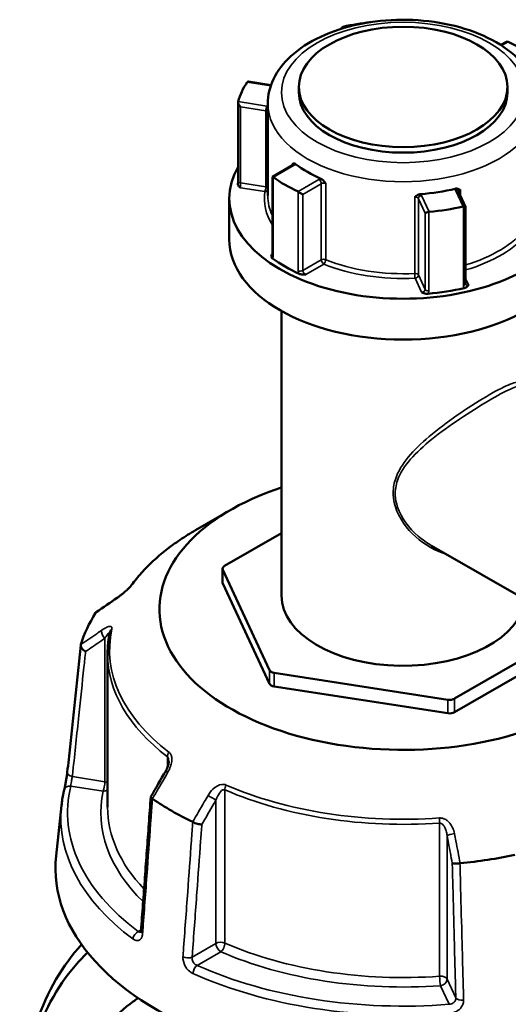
# Model space of a CAD drawing. Header units: millimetres. Extents: x 0 to 926, y 0 to 950.
# Tile 15 of 16: x 671 to 742, y 806 to 950. Entities that reach past the tile are written whole.
import ezdxf

# ---------------------------------------------------------------- set-up
doc = ezdxf.new("R2010")
doc.units = ezdxf.units.MM
doc.layers.add('Visible (ANSI)', color=7, linetype='Continuous', lineweight=50)
doc.layers.add('Visible Narrow (ANSI)', color=7, linetype='Continuous', lineweight=35)

msp = doc.modelspace()

# ---------------------------------------------------------------- linework, layer by layer
at = {"layer": 'Visible (ANSI)'}
for p, q in [((741.804, 947.095), (741.05, 946.66)), ((707.359, 940.765), (704.04, 941.279)), ((711.441, 940.507), (711.441, 939.691)), ((742.041, 940.507), (742.041, 939.691)), ((702.528, 926.683), (702.528, 938.263)), ((706.891, 938.058), (706.891, 924.545)), ((710.513, 929.029), (707.557, 927.323)), ((707.557, 927.323), (707.668, 927.259)), ((707.557, 927.323), (707.557, 915.848)), ((711.363, 925.125), (712.031, 924.739)), ((735.888, 922.92), (734.853, 925.15)), ((701.241, 924.137), (701.241, 918.135)), ((735.89, 911.619), (735.89, 922.911)), ((708.891, 907.621), (708.891, 865.835)), ((701.462, 878.429), (696.295, 875.445)), ((708.891, 875.003), (700.547, 870.186)), ((749.368, 862.516), (730.916, 873.169)), ((700.254, 867.777), (700.254, 869.777)), ((700.289, 869.628), (707.118, 854.913)), ((700.289, 867.627), (707.118, 852.913)), ((734.277, 850.712), (749.401, 859.444)), ((683.391, 857.29), (683.391, 834.808)), ((734.277, 848.711), (749.615, 857.567)), ((707.825, 854.505), (733.311, 850.562)), ((707.825, 852.505), (733.311, 848.562)), ((676.632, 835.039), (675.838, 827.648))]:
    msp.add_line(p, q, dxfattribs=at)
for centre, major_axis, ratio, start_param, end_param in [((726.741, 936.139), (24.5, 0), 0.5773503, 1.7656367, 1.9372766), ((718.092, 948.656), (0.151, -0.683), 0.6979017, 3.2039226, 3.9955719), ((741.804, 946.518), (-0.354, -0.612), 0.5773503, 3.2484626, 3.9269908), ((726.741, 936.139), (24.5, 0), 0.5773503, 0.6807173, 0.890079), ((726.741, 936.139), (-24.5, 0), 0.5773503, 5.916705, 6.1260668), ((704.353, 940.724), (-0.451, 0.526), 0.4107544, 5.8363285, 6.3613728), ((726.741, 939.691), (15.3, 0), 0.5773503, 3.1415927, 6.2831853), ((703.028, 937.869), (0.451, -0.526), 0.4107544, 3.4335201, 4.8974464), ((726.741, 924.137), (25.5, 0), 0.5773503, 2.8224709, 6.6023071), ((726.741, 936.139), (-19.85, 0), 0.5773503, 0.6526473, 0.918149), ((726.741, 936.139), (-24.5, 0), 0.5773503, 0.6807173, 0.890079), ((726.741, 936.139), (-19.85, 0), 0.5773503, 1.6998448, 1.9653466), ((730.444, 922.04), (-0.5, -0.11), 0.2019062, 4.5129196, 5.9768459), ((726.741, 936.139), (-24.5, 0), 0.5773503, 1.7279148, 1.9372766), ((735.39, 922.805), (0.5, 0.11), 0.2019062, 6.2386453, 7.4407723), ((726.741, 918.135), (25.5, 0), 0.5773503, 3.1415927, 6.2831853), ((726.741, 924.137), (-24.5, 0), 0.5773503, 0.6729122, 0.8978842), ((726.741, 924.137), (-24.5, 0), 0.5773503, 1.7201097, 1.9450817), ((726.741, 863.834), (-35.749, 0), 0.5773503, 5.2351943, 8.6466792), ((701.254, 869.777), (-1, 0), 0.5773503, 5.4977871, 6.5449847), ((701.254, 867.777), (-1, 0), 0.5773503, 0, 0.2617994), ((726.741, 865.835), (17.85, 0), 0.5773503, 3.1415927, 6.2301951), ((11631.43, -9760.233), (-14681.182, 6105.926), 0.7811665, 5.8147921, 5.8150737), ((726.741, 853.832), (-47.999, 0), 0.5773503, 5.9345816, 6.1081903), ((708.084, 855.063), (-1, 0), 0.5773503, 0.2617994, 1.3089969), ((708.084, 853.062), (-1, 0), 0.5773503, 0.2617994, 1.3089969), ((733.57, 851.12), (-1, 0), 0.5773503, 1.3089969, 2.3561945), ((733.57, 849.12), (-1, 0), 0.5773503, 1.3089969, 2.3561945), ((8675.968, -3809.469), (-8000.893, -13857.955), 0.5773851, 4.7102263, 4.7104977), ((726.741, 853.832), (-47.999, 0), 0.5773503, 0.6985938, 0.8722025), ((726.741, 825.826), (51, 0), 0.5773503, 3.0796893, 6.3450887), ((726.741, 853.832), (-47.999, 0), 0.5773503, 1.7457914, 1.9194001)]:
    msp.add_ellipse(centre, major_axis=major_axis, ratio=ratio, start_param=start_param, end_param=end_param, dxfattribs=at)
msp.add_ellipse((726.741, 940.507), major_axis=(-15.3, 0), ratio=0.5773503, dxfattribs=at)
for points, knots in [([(706.891, 938.058), (706.891, 939.293), (707.185, 940.522), (708.318, 942.894), (709.193, 944.021), (711.495, 946.135), (712.979, 947.092), (716.371, 948.679), (718.29, 949.299), (722.328, 950.134), (724.445, 950.352), (728.678, 950.374), (730.792, 950.181), (734.83, 949.398), (736.753, 948.806), (740.229, 947.253), (741.78, 946.289), (744.296, 944.046), (745.278, 942.769), (746.346, 940.309), (746.591, 939.185), (746.591, 938.058)], [2.3561945, 2.3561945, 2.3561945, 2.3561945, 2.6252159, 2.6252159, 2.9175575, 2.9175575, 3.2457679, 3.2457679, 3.5830219, 3.5830219, 3.9178045, 3.9178045, 4.2511661, 4.2511661, 4.585798, 4.585798, 4.922996, 4.922996, 5.2521739, 5.2521739, 5.4977871, 5.4977871, 5.4977871, 5.4977871]), ([(710.466, 929.17), (710.466, 929.17), (710.467, 929.17), (710.527, 929.208), (710.585, 929.242), (710.696, 929.271), (710.753, 929.276), (710.867, 929.244), (710.918, 929.219), (710.97, 929.179)], [-0.000316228, -0.000316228, -0.000316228, -0.000316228, 0, 0, 0.04476771, 0.04476771, 0.07633958, 0.07633958, 0.099395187, 0.099395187, 0.099395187, 0.099395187]), ([(710.513, 929.029), (710.53, 929.039), (710.544, 929.049), (710.563, 929.064), (710.569, 929.07), (710.573, 929.074), (710.573, 929.075), (710.573, 929.075)], [0, 0, 0, 0, 0.15707963, 0.15707963, 0.31415927, 0.31415927, 0.38048852, 0.38048852, 0.38048852, 0.38048852]), ([(702.528, 926.683), (702.528, 926.656), (702.528, 926.627), (702.527, 926.568), (702.526, 926.537), (702.523, 926.473), (702.522, 926.441), (702.518, 926.374), (702.516, 926.339), (702.512, 926.27), (702.509, 926.235), (702.506, 926.2)], [0.631886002, 0.631886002, 0.631886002, 0.631886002, 0.643119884, 0.643119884, 0.654353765, 0.654353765, 0.665587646, 0.665587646, 0.676821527, 0.676821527, 0.688055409, 0.688055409, 0.688055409, 0.688055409]), ([(714.686, 927.034), (714.754, 927.004), (714.822, 926.961), (714.975, 926.838), (715.053, 926.756), (715.207, 926.573), (715.289, 926.458), (715.375, 926.336), (715.376, 926.335), (715.377, 926.334)], [0.236796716, 0.236796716, 0.236796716, 0.236796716, 0.258427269, 0.258427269, 0.288047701, 0.288047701, 0.330048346, 0.330048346, 0.330345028, 0.330345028, 0.330345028, 0.330345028]), ([(702.894, 925.698), (702.893, 925.699), (702.892, 925.699), (702.807, 925.762), (702.723, 925.826), (702.601, 925.949), (702.55, 926.013), (702.508, 926.126), (702.504, 926.164), (702.506, 926.2)], [-0.000503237, -0.000503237, -0.000503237, -0.000503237, 0, 0, 0.04089858, 0.04089858, 0.072220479, 0.072220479, 0.090218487, 0.090218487, 0.090218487, 0.090218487]), ([(734.371, 925.559), (734.45, 925.578), (734.528, 925.583), (734.704, 925.571), (734.792, 925.544), (734.966, 925.471), (735.056, 925.413), (735.152, 925.351), (735.153, 925.351), (735.153, 925.35)], [0.236796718, 0.236796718, 0.236796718, 0.236796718, 0.258427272, 0.258427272, 0.288047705, 0.288047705, 0.33004835, 0.33004835, 0.330345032, 0.330345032, 0.330345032, 0.330345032]), ([(728.445, 924.313), (728.446, 924.313), (728.446, 924.314), (728.552, 924.407), (728.651, 924.494), (728.841, 924.623), (728.936, 924.678), (729.126, 924.748), (729.21, 924.768), (729.295, 924.774)], [-0.000316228, -0.000316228, -0.000316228, -0.000316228, 0, 0, 0.044767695, 0.044767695, 0.076339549, 0.076339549, 0.099395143, 0.099395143, 0.099395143, 0.099395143]), ([(707.581, 915.32), (707.531, 915.357), (707.487, 915.402), (707.416, 915.528), (707.405, 915.599), (707.404, 915.74), (707.421, 915.819), (707.44, 915.898), (707.44, 915.899), (707.441, 915.9)], [0, 0, 0, 0, 0.02421576, 0.02421576, 0.054334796, 0.054334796, 0.093662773, 0.093662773, 0.094146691, 0.094146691, 0.094146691, 0.094146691]), ([(707.547, 915.761), (707.547, 915.761), (707.547, 915.762), (707.549, 915.768), (707.552, 915.778), (707.555, 915.806), (707.557, 915.825), (707.557, 915.848)], [0.197489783, 0.197489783, 0.197489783, 0.197489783, 0.203982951, 0.203982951, 0.219708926, 0.219708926, 0.235434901, 0.235434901, 0.235434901, 0.235434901]), ([(712.475, 912.994), (712.474, 912.993), (712.472, 912.993), (712.335, 912.982), (712.197, 912.972), (711.953, 912.973), (711.831, 912.979), (711.613, 913.02), (711.534, 913.046), (711.471, 913.075)], [-0.000503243, -0.000503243, -0.000503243, -0.000503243, 0, 0, 0.040898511, 0.040898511, 0.072220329, 0.072220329, 0.097403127, 0.097403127, 0.097403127, 0.097403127]), ([(736.322, 911.432), (736.322, 911.431), (736.321, 911.431), (736.269, 911.357), (736.215, 911.283), (736.092, 911.161), (736.022, 911.103), (735.851, 911.014), (735.773, 910.988), (735.698, 910.971)], [-0.000503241, -0.000503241, -0.000503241, -0.000503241, 0, 0, 0.04089853, 0.04089853, 0.07222037, 0.07222037, 0.097403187, 0.097403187, 0.097403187, 0.097403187]), ([(735.89, 911.619), (735.89, 911.614), (735.89, 911.609), (735.891, 911.599), (735.891, 911.594), (735.893, 911.586), (735.893, 911.583), (735.895, 911.576), (735.896, 911.573), (735.898, 911.567), (735.899, 911.564), (735.9, 911.562)], [0.63188605, 0.63188605, 0.63188605, 0.63188605, 0.63890493, 0.63890493, 0.64592381, 0.64592381, 0.652942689, 0.652942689, 0.659961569, 0.659961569, 0.666980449, 0.666980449, 0.666980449, 0.666980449]), ([(730.385, 910.149), (730.306, 910.142), (730.215, 910.143), (729.991, 910.17), (729.879, 910.2), (729.667, 910.27), (729.557, 910.318), (729.448, 910.367), (729.446, 910.368), (729.445, 910.368)], [0, 0, 0, 0, 0.02421576, 0.02421576, 0.054334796, 0.054334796, 0.093662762, 0.093662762, 0.094146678, 0.094146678, 0.094146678, 0.094146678]), ([(696.295, 875.445), (695.506, 874.99), (694.746, 874.516), (693.289, 873.534), (692.593, 873.026), (691.267, 871.979), (690.637, 871.439), (689.45, 870.331), (688.892, 869.762), (687.85, 868.599), (687.367, 868.004), (686.923, 867.397)], [3.14159265, 3.14159265, 3.14159265, 3.14159265, 3.21871647, 3.21871647, 3.29584029, 3.29584029, 3.37296411, 3.37296411, 3.45008793, 3.45008793, 3.52721175, 3.52721175, 3.52721175, 3.52721175]), ([(686.923, 867.397), (686.905, 867.372), (686.88, 867.34), (686.812, 867.257), (686.765, 867.203), (686.645, 867.073), (686.569, 866.993), (686.38, 866.805), (686.263, 866.695), (685.987, 866.444), (685.825, 866.304), (685.504, 866.039), (685.344, 865.914), (685.057, 865.698), (684.928, 865.605), (684.804, 865.52)], [0, 0, 0, 0, 0.02448736, 0.02448736, 0.05566303, 0.05566303, 0.09536839, 0.09536839, 0.14762195, 0.14762195, 0.21670515, 0.21670515, 0.28578835, 0.28578835, 0.345416, 0.345416, 0.345416, 0.345416]), ([(683.737, 860.52), (683.691, 860.307), (683.65, 860.092), (683.576, 859.663), (683.544, 859.448), (683.488, 859.017), (683.465, 858.802), (683.428, 858.37), (683.414, 858.154), (683.395, 857.722), (683.391, 857.506), (683.391, 857.29)], [3.80317111, 3.80317111, 3.80317111, 3.80317111, 3.82793505, 3.82793505, 3.85269899, 3.85269899, 3.87746293, 3.87746293, 3.90222688, 3.90222688, 3.92699082, 3.92699082, 3.92699082, 3.92699082]), ([(677.488, 839.928), (677.619, 841.171), (677.75, 842.413), (678.013, 844.899), (678.144, 846.142), (678.406, 848.628), (678.538, 849.871), (678.8, 852.357), (678.931, 853.6), (679.194, 856.085), (679.325, 857.328), (679.456, 858.571)], [1.2046153, 1.2046153, 1.2046153, 1.2046153, 1.6705304, 1.6705304, 2.1364455, 2.1364455, 2.6023606, 2.6023606, 3.0682757, 3.0682757, 3.5341908, 3.5341908, 3.5341908, 3.5341908]), ([(680.162, 857.622), (680.16, 857.623), (680.159, 857.624), (680.043, 857.688), (679.935, 857.763), (679.745, 857.931), (679.664, 858.021), (679.537, 858.209), (679.492, 858.304), (679.449, 858.485), (679.448, 858.568), (679.47, 858.642)], [-0.15371258, -0.15371258, -0.15371258, -0.15371258, -0.15323742, -0.15323742, -0.11409173, -0.11409173, -0.07545617, -0.07545617, -0.03695795, -0.03695795, 0, 0, 0, 0]), ([(692.365, 841.502), (692.365, 841.428), (692.359, 841.345), (692.334, 841.167), (692.314, 841.072), (692.263, 840.878), (692.232, 840.779), (692.158, 840.58), (692.116, 840.479), (692.022, 840.281), (691.97, 840.183), (691.914, 840.086)], [0.13801183, 0.13801183, 0.13801183, 0.13801183, 0.17949263, 0.17949263, 0.22097343, 0.22097343, 0.26245423, 0.26245423, 0.30393503, 0.30393503, 0.34541583, 0.34541583, 0.34541583, 0.34541583]), ([(677.024, 837.303), (677.047, 837.399), (677.075, 837.521), (677.137, 837.808), (677.172, 837.978), (677.243, 838.342), (677.279, 838.536), (677.347, 838.924), (677.379, 839.119), (677.434, 839.486), (677.457, 839.66), (677.48, 839.854), (677.484, 839.891), (677.488, 839.928)], [0, 0, 0, 0, 0.05596137, 0.05596137, 0.11691794, 0.11691794, 0.17857848, 0.17857848, 0.2397459, 0.2397459, 0.2998994, 0.2998994, 0.31481354, 0.31481354, 0.31481354, 0.31481354]), ([(676.632, 835.039), (676.648, 835.191), (676.666, 835.342), (676.707, 835.645), (676.729, 835.796), (676.777, 836.098), (676.804, 836.249), (676.86, 836.551), (676.89, 836.701), (676.954, 837.002), (676.988, 837.152), (677.024, 837.303)], [2.418097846, 2.418097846, 2.418097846, 2.418097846, 2.433220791, 2.433220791, 2.448343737, 2.448343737, 2.463466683, 2.463466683, 2.478589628, 2.478589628, 2.493712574, 2.493712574, 2.493712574, 2.493712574]), ([(689.728, 836.293), (689.632, 834.98), (689.536, 833.668), (689.345, 831.043), (689.25, 829.731), (689.058, 827.106), (688.963, 825.793), (688.772, 823.168), (688.676, 821.856), (688.485, 819.231), (688.389, 817.919), (688.294, 816.606)], [0.5787429, 0.5787429, 0.5787429, 0.5787429, 1.0424553, 1.0424553, 1.5061677, 1.5061677, 1.96988, 1.96988, 2.4335924, 2.4335924, 2.8973048, 2.8973048, 2.8973048, 2.8973048]), ([(689.969, 836.02), (689.89, 836.07), (689.828, 836.12), (689.744, 836.214), (689.725, 836.257), (689.729, 836.306), (689.732, 836.318), (689.739, 836.329)], [-0.153594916, -0.153594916, -0.153594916, -0.153594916, -0.116550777, -0.116550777, -0.077962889, -0.077962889, -0.064730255, -0.064730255, -0.064730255, -0.064730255]), ([(697.215, 832.254), (697.214, 832.254), (697.213, 832.254), (697.128, 832.251), (697.028, 832.257), (696.808, 832.288), (696.69, 832.312), (696.446, 832.376), (696.323, 832.416), (696.091, 832.504), (695.984, 832.552), (695.89, 832.602)], [-0.15371258, -0.15371258, -0.15371258, -0.15371258, -0.15323729, -0.15323729, -0.11409168, -0.11409168, -0.07545593, -0.07545593, -0.03695789, -0.03695789, 0, 0, 0, 0]), ([(735.072, 826.54), (734.951, 826.523), (734.828, 826.511), (734.585, 826.496), (734.468, 826.494), (734.26, 826.5), (734.171, 826.508), (734.027, 826.534), (733.974, 826.551), (733.942, 826.572), (733.942, 826.572), (733.942, 826.572)], [-0.15359504, -0.15359504, -0.15359504, -0.15359504, -0.11655084, -0.11655084, -0.07796278, -0.07796278, -0.03923704, -0.03923704, 0, 0, 0.00047627, 0.00047627, 0.00047627, 0.00047627]), ([(688.294, 816.606), (688.29, 816.559), (688.284, 816.517), (688.27, 816.451), (688.262, 816.425), (688.25, 816.393), (688.245, 816.386), (688.245, 816.386)], [0, 0, 0, 0, 0.031458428, 0.031458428, 0.062916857, 0.062916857, 0.093079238, 0.093079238, 0.093079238, 0.093079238]), ([(679.582, 814.616), (676.784, 811.602), (674.539, 807.722), (671.716, 799.532), (670.916, 795.415), (670.627, 791.083), (670.544, 789.836), (670.503, 788.571), (670.504, 787.294)], [0.99498173, 0.99498173, 0.99498173, 0.99498173, 1.36430862, 1.36430862, 1.6699392, 1.6699392, 1.6699392, 1.75788353, 1.75788353, 1.75788353, 1.75788353]), ([(692.676, 739.15), (689.424, 741.501), (686.337, 744.51), (680.579, 751.828), (677.967, 756.224), (674.772, 763.511), (673.805, 766.175), (672.228, 771.595), (671.618, 774.349), (670.529, 781.47), (670.342, 785.827), (670.645, 789.968), (670.948, 794.108), (671.742, 798.032), (674.553, 805.973), (676.831, 809.758), (679.926, 812.913), (680.199, 813.178), (680.477, 813.435)], [-3.038705, -3.038705, -3.038705, -3.038705, -2.7130166, -2.7130166, -2.3600664, -2.3600664, -2.1678181, -2.1678181, -1.9755698, -1.9755698, -1.6699392, -1.6699392, -1.6699392, -1.3643086, -1.3643086, -0.9813053, -0.9813053, -0.9449923, -0.9449923, -0.9449923, -0.9449923]), ([(687.889, 806.751), (687.634, 806.592), (687.383, 806.425), (684.482, 804.377), (682.261, 801.627), (679.482, 795.735), (678.638, 792.895), (678.164, 789.84), (677.691, 786.785), (677.588, 783.517), (678.234, 775.648), (679.307, 770.996), (682.631, 762.36), (684.847, 758.366), (690.337, 751.215), (693.69, 748.184), (697.201, 746.156)], [-2.3314732, -2.3314732, -2.3314732, -2.3314732, -2.2926481, -2.2926481, -1.8765384, -1.8765384, -1.5707963, -1.5707963, -1.5707963, -1.2650543, -1.2650543, -0.8489446, -0.8489446, -0.4441773, -0.4441773, 0, 0, 0, 0])]:
    msp.add_open_spline(points, degree=3, knots=knots, dxfattribs=at)
for points in [[(717.962, 949.345), (717.945, 949.341), (717.928, 949.337), (717.912, 949.331)], [(742.16, 947.131), (742.146, 947.138), (742.132, 947.144), (742.118, 947.149)], [(703.887, 941.234), (703.88, 941.226), (703.874, 941.217), (703.868, 941.208)], [(702.543, 938.352), (702.54, 938.342), (702.537, 938.331), (702.534, 938.319)], [(707.668, 927.259), (707.679, 927.252), (707.69, 927.245), (707.701, 927.237)], [(711.322, 925.147), (711.335, 925.14), (711.349, 925.133), (711.363, 925.125)], [(730.521, 922.161), (730.539, 922.164), (730.557, 922.167), (730.574, 922.168)], [(735.52, 922.933), (735.536, 922.937), (735.553, 922.94), (735.57, 922.942)], [(681.637, 863.312), (681.635, 863.307), (681.632, 863.303), (681.629, 863.298)], [(681.637, 863.312), (681.664, 863.351), (681.698, 863.386), (681.739, 863.414)], [(679.475, 858.657), (679.473, 858.652), (679.472, 858.647), (679.47, 858.642)], [(689.969, 836.02), (689.974, 836.017), (689.98, 836.013), (689.986, 836.009)], [(695.87, 832.611), (695.877, 832.608), (695.884, 832.605), (695.89, 832.602)], [(735.072, 826.54), (735.081, 826.541), (735.089, 826.542), (735.098, 826.543)]]:
    msp.add_open_spline(points, degree=3, dxfattribs=at)
at = {"layer": 'Visible Narrow (ANSI)'}
for p, q in [((718.051, 949.153), (717.962, 949.345)), ((741.188, 946.571), (742.16, 947.131)), ((703.868, 941.208), (707.327, 940.673)), ((706.725, 937.705), (702.543, 938.352)), ((702.899, 926.404), (702.899, 937.59)), ((702.899, 937.59), (706.595, 937.018)), ((706.595, 937.018), (706.595, 925.832)), ((707.701, 927.237), (710.763, 929.004)), ((710.466, 929.17), (710.466, 929.002)), ((707.668, 915.667), (707.668, 927.259)), ((714.383, 926.914), (711.322, 925.147)), ((702.894, 925.698), (706.466, 925.145)), ((706.595, 925.832), (702.899, 926.404)), ((711.363, 925.125), (711.363, 913.533)), ((712.031, 924.739), (714.737, 926.302)), ((714.737, 926.302), (714.737, 915.116)), ((715.377, 915.148), (715.377, 926.334)), ((734.399, 925.348), (735.52, 922.933)), ((735.153, 924.503), (735.153, 925.35)), ((712.031, 913.553), (712.031, 924.739)), ((728.445, 924.313), (728.445, 913.127)), ((728.971, 924.1), (729.961, 921.966)), ((728.971, 912.914), (728.971, 924.1)), ((730.574, 922.168), (729.454, 924.583)), ((730.521, 910.569), (730.521, 922.161)), ((735.57, 922.942), (735.57, 911.35)), ((729.961, 921.966), (729.961, 910.78)), ((707.557, 915.967), (707.441, 915.9)), ((714.737, 915.116), (712.031, 913.553)), ((712.475, 912.994), (715.09, 914.503)), ((728.488, 912.431), (729.445, 910.368)), ((729.961, 910.78), (728.971, 912.914)), ((736.322, 911.432), (735.89, 912.365)), ((700.289, 867.627), (700.289, 869.628)), ((682.989, 859.565), (682.989, 838.528)), ((707.118, 854.913), (707.118, 852.913)), ((707.825, 852.505), (707.825, 854.505)), ((733.311, 850.562), (733.311, 848.562)), ((734.277, 848.711), (734.277, 850.712)), ((692.163, 842.195), (692.163, 840.596)), ((682.989, 838.528), (678.224, 839.265)), ((677.997, 837.886), (682.73, 837.154)), ((700.595, 814.844), (700.595, 837.326)), ((699.285, 835.829), (699.285, 814.792)), ((732.095, 832.453), (732.095, 809.971)), ((733.184, 809.548), (733.184, 830.585)), ((688.306, 816.782), (687.9, 816.547)), ((699.285, 814.792), (695.796, 812.778)), ((696.527, 811.566), (699.992, 813.567)), ((734.461, 806.796), (733.184, 809.548)), ((732.218, 808.582), (733.487, 805.849))]:
    msp.add_line(p, q, dxfattribs=at)
msp.add_ellipse((726.741, 939.691), major_axis=(17.85, 0), ratio=0.5773503, dxfattribs=at)
for centre, major_axis, ratio, start_param, end_param in [((726.741, 938.058), (-19.85, 0), 0.5773503, 0, 3.1415927), ((706.725, 937.297), (0.076, 0.494), 0.2113249, 0.6319143, 2.2027106), ((706.466, 936.739), (0.5, 0), 0.5773503, 0.5553084, 1.3089969), ((706.466, 937.148), (-1, 0), 0.5773503, 4.2735719, 4.4505896), ((710.056, 929.004), (0.5, 0), 0.5773503, 0.1679057, 0.6095548), ((710.763, 928.596), (-0.25, 0.433), 0.5773503, 5.4977871, 6.2831853), ((710.056, 929.413), (1, 0), 0.5773503, 5.4977871, 5.8669548), ((703.028, 926.683), (-0.5, 0), 0.5773503, 0, 1.3089969), ((715.09, 926.506), (-1, 0), 0.5773503, 5.1286195, 5.4977871), ((714.383, 926.506), (-0.25, 0.433), 0.5773503, 3.9269908, 5.4977871), ((715.09, 926.098), (0.5, 0), 0.5773503, 0.9612415, 2.3561945), ((726.741, 924.137), (-20.35, 0), 0.5773503, 6.1972293, 6.6233505), ((706.466, 925.553), (-0.076, -0.494), 0.2113249, 0.6319143, 2.2027106), ((706.466, 925.553), (0.495, -0.074), 0.8134821, 4.8332082, 5.8546978), ((706.466, 925.553), (-0.5, 0), 0.5773503, 3.696901, 4.4505896), ((735.365, 925.497), (-1, 0), 0.5773503, 6.1758171, 6.5449847), ((734.399, 924.94), (0.454, 0.21), 0.7886751, 0, 1.2199169), ((735.365, 925.089), (-0.5, 0), 0.5773503, 5.1500317, 6.1827791), ((726.741, 924.545), (-19.85, 0), 0.5773503, 0, 0.2597853), ((728.488, 924.025), (0.5, 0), 0.5773503, 0.2617994, 1.6567523), ((729.454, 924.175), (-0.454, -0.21), 0.7886751, 4.3615096, 5.9323059), ((728.488, 924.433), (1, 0), 0.5773503, 0.2617994, 0.630967), ((726.741, 924.545), (-19.85, 0), 0.5773503, 2.0498124, 2.7039499), ((726.741, 924.137), (20.35, 0), 0.5773503, 5.178686, 5.8455425), ((708.057, 915.848), (-0.5, 0), 0.5773503, 0, 0.6785282), ((715.09, 914.912), (-0.5, 0), 0.5773503, 4.1028342, 5.4977871), ((715.09, 914.912), (0.25, -0.433), 0.5773503, 3.9269908, 5.4977871), ((715.09, 914.912), (0.187, 0.464), 0.4674463, 3.8532574, 5.4240537), ((726.741, 924.545), (-19.85, 0), 0.5773503, 0.9612415, 1.6567523), ((711.677, 913.758), (0.5, 0), 0.5773503, 4.0338608, 5.4977871), ((726.741, 924.137), (20.35, 0), 0.5773503, 4.1028342, 4.798345), ((728.488, 912.839), (0.5, 0), 0.5773503, 0.2617994, 1.6567523), ((728.488, 912.839), (0.025, -0.499), 0.0700964, 4.0951646, 5.6659609), ((728.488, 912.839), (0.454, 0.21), 0.7886751, 4.3615096, 5.9323059), ((730.444, 910.854), (-0.5, 0), 0.5773503, 0.2617994, 1.7257257), ((735.39, 911.619), (0.5, 0), 0.5773503, 5.0810583, 6.2831853), ((726.741, 857.867), (43.057, 0), 0.5773503, 2.3561945, 2.7418136), ((687.73, 866.807), (-0.807, 0.591), 0.7521134, 6.0009627, 6.2831853), ((685.37, 864.696), (-0.566, 0.824), 0.557115, 0, 0.2527202), ((683.248, 860.123), (-0.566, 0.824), 0.557115, 0.3842372, 1.889275), ((726.741, 857.867), (-43.057, 0), 0.5773503, 6.1593656, 6.9306038), ((684.715, 860.31), (-0.978, 0.211), 0.8102456, 5.6707033, 6.2831853), ((726.741, 857.29), (-43.35, 0), 0.5773503, 0, 0.6474185), ((692.961, 842.543), (0.607, 0.795), 0.6512731, 1.6499882, 2.4353864), ((678.482, 839.823), (-0.994, 0.105), 0.5936203, 0, 1.3706163), ((692.779, 839.585), (-0.865, 0.501), 0.0017704, 5.3936283, 6.2831853), ((682.73, 837.97), (-0.153, -0.988), 0.2113249, 0.6319143, 2.2027106), ((682.73, 837.97), (-1, 0), 0.5773503, 3.990955, 4.4505896), ((726.741, 833.991), (-49.209, 0), 0.5773503, 6.1456672, 6.9443022), ((677.997, 837.069), (-0.972, 0.233), 0.8087883, 4.9038811, 6.2831853), ((726.741, 833.991), (-44.35, 0), 0.5773503, 6.1593656, 6.8190563), ((682.73, 837.97), (0.978, -0.211), 0.8102456, 4.8853051, 5.6135457), ((701.198, 837.787), (-0.4, -0.916), 0.492453, 4.6522942, 5.4376924), ((726.741, 857.29), (43.35, 0), 0.5773503, 4.0649705, 4.8362087), ((726.741, 857.867), (-43.057, 0), 0.5773503, 0.9233778, 1.694616), ((698.578, 836.238), (-0.865, 0.501), 0.0017704, 3.7570734, 5.2621112), ((726.741, 833.246), (-50.205, 0), 0.5773503, 6.221282, 6.9443022), ((726.741, 834.808), (-43.35, 0), 0.5773503, 0, 0.5021301), ((731.971, 833.026), (-0.072, 0.997), 0.1008402, 4.0932818, 4.8786799), ((734.15, 830.735), (-0.983, -0.186), 0.1515234, 4.562691, 6.0677288), ((689.291, 816.534), (-0.997, 0.073), 0.524643, 0, 0.7421181), ((687.9, 815.731), (0.596, 0.803), 0.6444664, 0.8557592, 2.339289), ((699.992, 814.384), (-1, 0), 0.5773503, 4.0649705, 5.4977871), ((699.992, 814.384), (0.5, -0.866), 0.5773503, 3.9269908, 5.4977871), ((699.992, 814.384), (0.4, 0.916), 0.492453, 3.866896, 5.4376924), ((726.741, 834.808), (-43.35, 0), 0.5773503, 0.9233778, 1.694616), ((695.089, 813.186), (0.997, -0.073), 0.524643, 4.0504992, 5.5379013), ((726.741, 833.991), (44.35, 0), 0.5773503, 4.0649705, 4.8362087), ((696.527, 810.75), (-0.41, -0.912), 0.5013279, 3.8721145, 5.3556444), ((726.741, 833.991), (-49.209, 0), 0.5773503, 0.9096795, 1.7083144), ((726.741, 833.246), (50.205, 0), 0.5773503, 4.0512721, 4.8499071), ((732.218, 809.398), (1, 0), 0.5773503, 0.2617994, 1.694616), ((732.218, 809.398), (0.072, -0.997), 0.1008402, 4.0932818, 5.6640781), ((732.218, 809.398), (0.907, 0.421), 0.7886751, 4.3615096, 5.9323059), ((735.427, 806.946), (-1, -0.026), 0.5061606, 0.2475523, 1.7349544)]:
    msp.add_ellipse(centre, major_axis=major_axis, ratio=ratio, start_param=start_param, end_param=end_param, dxfattribs=at)
for points, knots in [([(702.894, 925.698), (702.893, 925.712), (702.892, 925.729), (702.89, 925.808), (702.891, 925.885), (702.893, 926.035), (702.895, 926.104), (702.897, 926.222), (702.898, 926.273), (702.899, 926.35), (702.899, 926.378), (702.899, 926.404)], [-0.78964289, -0.78964289, -0.78964289, -0.78964289, -0.77489871, -0.77489871, -0.72252786, -0.72252786, -0.68224259, -0.68224259, -0.65125392, -0.65125392, -0.631886, -0.631886, -0.631886, -0.631886]), ([(707.556, 915.826), (707.536, 915.83), (707.514, 915.84), (707.475, 915.867), (707.458, 915.882), (707.441, 915.9)], [-0.125334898, -0.125334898, -0.125334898, -0.125334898, -0.098684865, -0.098684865, -0.077677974, -0.077677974, -0.077677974, -0.077677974]), ([(707.581, 915.32), (707.606, 915.357), (707.626, 915.401), (707.658, 915.514), (707.668, 915.587), (707.668, 915.667)], [0.183049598, 0.183049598, 0.183049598, 0.183049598, 0.206214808, 0.206214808, 0.235434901, 0.235434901, 0.235434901, 0.235434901]), ([(711.363, 913.533), (711.363, 913.48), (711.368, 913.425), (711.394, 913.279), (711.423, 913.185), (711.465, 913.087), (711.468, 913.081), (711.471, 913.075)], [0.631886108, 0.631886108, 0.631886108, 0.631886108, 0.651250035, 0.651250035, 0.682232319, 0.682232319, 0.684271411, 0.684271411, 0.684271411, 0.684271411]), ([(712.475, 912.994), (712.453, 913.001), (712.431, 913.009), (712.331, 913.054), (712.257, 913.108), (712.151, 913.222), (712.112, 913.279), (712.063, 913.382), (712.047, 913.427), (712.033, 913.5), (712.031, 913.527), (712.031, 913.553)], [-0.78964304, -0.78964304, -0.78964304, -0.78964304, -0.77486935, -0.77486935, -0.72250929, -0.72250929, -0.68223232, -0.68223232, -0.65125004, -0.65125004, -0.63188611, -0.63188611, -0.63188611, -0.63188611]), ([(729.961, 910.78), (729.961, 910.74), (729.954, 910.7), (729.917, 910.6), (729.876, 910.542), (729.749, 910.435), (729.654, 910.392), (729.517, 910.37), (729.481, 910.368), (729.445, 910.368)], [-0.31350591, -0.31350591, -0.31350591, -0.31350591, -0.28428582, -0.28428582, -0.23753367, -0.23753367, -0.17675588, -0.17675588, -0.15574903, -0.15574903, -0.15574903, -0.15574903]), ([(730.385, 910.149), (730.424, 910.207), (730.456, 910.268), (730.507, 910.409), (730.521, 910.49), (730.521, 910.569)], [0.261120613, 0.261120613, 0.261120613, 0.261120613, 0.28428582, 0.28428582, 0.313505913, 0.313505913, 0.313505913, 0.313505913]), ([(735.57, 911.35), (735.57, 911.297), (735.576, 911.246), (735.607, 911.119), (735.641, 911.046), (735.692, 910.979), (735.695, 910.975), (735.698, 910.971)], [0.63188605, 0.63188605, 0.63188605, 0.63188605, 0.651253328, 0.651253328, 0.682240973, 0.682240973, 0.684271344, 0.684271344, 0.684271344, 0.684271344]), ([(736.322, 911.432), (736.301, 911.425), (736.279, 911.418), (736.181, 911.398), (736.108, 911.402), (735.999, 911.445), (735.958, 911.475), (735.918, 911.529), (735.908, 911.545), (735.9, 911.562)], [-0.78964294, -0.78964294, -0.78964294, -0.78964294, -0.77489403, -0.77489403, -0.72252491, -0.72252491, -0.68224097, -0.68224097, -0.66698045, -0.66698045, -0.66698045, -0.66698045]), ([(744.506, 896.502), (744.417, 896.869), (744.248, 897.073), (743.575, 897.233), (742.994, 897.103), (741.309, 896.395), (740.194, 895.807), (737.591, 894.268), (736.117, 893.324), (733.237, 891.319), (731.831, 890.267), (729.409, 888.206), (728.36, 887.205), (726.652, 885.131), (725.974, 884.056), (725.358, 882.17), (725.245, 881.41), (725.3, 880.042), (725.413, 879.438), (726.139, 877.18), (727.26, 875.665), (729.905, 873.292), (731.436, 872.398), (733.083, 871.892), (733.129, 871.879), (733.175, 871.865)], [-7.8216139, -7.8216139, -7.8216139, -7.8216139, -7.4202096, -7.4202096, -6.9153109, -6.9153109, -6.405472, -6.405472, -5.8926157, -5.8926157, -5.3969798, -5.3969798, -4.9600408, -4.9600408, -4.5445233, -4.5445233, -4.282892, -4.282892, -4.0766873, -4.0766873, -3.4904915, -3.4904915, -2.9204118, -2.9204118, -2.9041524, -2.9041524, -2.9041524, -2.9041524]), ([(730.916, 873.168), (730.22, 873.57), (729.558, 874.043), (727.594, 875.745), (726.461, 877.218), (725.727, 879.405), (725.613, 879.989), (725.557, 881.308), (725.672, 882.04), (726.294, 883.851), (726.979, 884.879), (728.703, 886.863), (729.759, 887.82), (732.195, 889.795), (733.606, 890.807), (736.488, 892.747), (737.958, 893.668), (740.541, 895.188), (741.642, 895.78), (743.289, 896.52), (743.849, 896.678), (744.284, 896.611), (744.355, 896.588), (744.416, 896.553)], [3.2244716, 3.2244716, 3.2244716, 3.2244716, 3.4904915, 3.4904915, 4.0766873, 4.0766873, 4.282892, 4.282892, 4.5445233, 4.5445233, 4.9600408, 4.9600408, 5.3969798, 5.3969798, 5.8926157, 5.8926157, 6.405472, 6.405472, 6.9153109, 6.9153109, 7.4202096, 7.4202096, 7.5361841, 7.5361841, 7.5361841, 7.5361841]), ([(684.707, 865.415), (684.922, 865.563), (685.148, 865.73), (685.57, 866.063), (685.764, 866.223), (686.086, 866.506), (686.215, 866.622), (686.474, 866.869), (686.605, 866.999), (686.811, 867.218), (686.892, 867.309), (687.005, 867.446), (687.045, 867.496), (687.079, 867.543)], [-0.345416, -0.345416, -0.345416, -0.345416, -0.25131567, -0.25131567, -0.17440412, -0.17440412, -0.12292214, -0.12292214, -0.06721438, -0.06721438, -0.02585168, -0.02585168, 0, 0, 0, 0]), ([(681.629, 863.298), (682.403, 863.831), (683.177, 864.363), (683.951, 864.895), (684.203, 865.068), (684.455, 865.242), (684.707, 865.415)], [-1.97914638, -1.97914638, -1.97914638, -1.97914638, -1.63999425, -1.63999425, -1.63999425, -1.52956, -1.52956, -1.52956, -1.52956]), ([(684.013, 860.937), (684.039, 861.059), (684.032, 861.154), (683.901, 861.384), (683.624, 861.341), (683.074, 861.102), (682.819, 860.952), (682.551, 860.769)], [-0.34541683, -0.34541683, -0.34541683, -0.34541683, -0.28278882, -0.28278882, -0.11734182, -0.11734182, 0, 0, 0, 0]), ([(682.551, 860.769), (682.299, 860.596), (682.047, 860.423), (681.795, 860.25), (681.021, 859.719), (680.248, 859.188), (679.475, 858.657)], [-2.74525, -2.74525, -2.74525, -2.74525, -2.63478434, -2.63478434, -2.63478434, -2.29566362, -2.29566362, -2.29566362, -2.29566362]), ([(682.989, 859.565), (683.123, 859.77), (683.251, 859.957), (683.526, 860.33), (683.665, 860.491), (683.719, 860.476), (683.723, 860.472), (683.726, 860.466)], [0, 0, 0, 0, 0.11734182, 0.11734182, 0.28278882, 0.28278882, 0.30141453, 0.30141453, 0.30141453, 0.30141453]), ([(680.162, 857.622), (680.852, 858.097), (681.542, 858.571), (682.233, 859.046), (682.485, 859.219), (682.737, 859.392), (682.989, 859.565)], [2.33212986, 2.33212986, 2.33212986, 2.33212986, 2.63478434, 2.63478434, 2.63478434, 2.74525, 2.74525, 2.74525, 2.74525]), ([(678.224, 839.265), (678.251, 839.522), (678.278, 839.779), (678.594, 842.777), (678.884, 845.518), (679.173, 848.26), (679.423, 850.625), (679.673, 852.99), (680.002, 856.111), (680.082, 856.867), (680.162, 857.622)], [1.2046153, 1.2046153, 1.2046153, 1.2046153, 1.300862, 1.300862, 2.32853, 2.32853, 2.32853, 3.2152251, 3.2152251, 3.4984336, 3.4984336, 3.4984336, 3.4984336]), ([(692.235, 839.902), (692.393, 840.175), (692.526, 840.463), (692.706, 840.998), (692.764, 841.242), (692.813, 841.646), (692.819, 841.807), (692.797, 842.131), (692.765, 842.295), (692.666, 842.55), (692.61, 842.649), (692.498, 842.787), (692.449, 842.834), (692.397, 842.874)], [-0.34541583, -0.34541583, -0.34541583, -0.34541583, -0.25081718, -0.25081718, -0.17415567, -0.17415567, -0.12305037, -0.12305037, -0.06721438, -0.06721438, -0.02585168, -0.02585168, 0, 0, 0, 0]), ([(692.163, 842.195), (692.189, 842.175), (692.213, 842.149), (692.268, 842.069), (692.295, 842.007), (692.343, 841.838), (692.358, 841.724), (692.365, 841.569), (692.365, 841.536), (692.365, 841.502)], [0, 0, 0, 0, 0.02585168, 0.02585168, 0.06721438, 0.06721438, 0.12305037, 0.12305037, 0.13801183, 0.13801183, 0.13801183, 0.13801183]), ([(689.986, 836.009), (690.551, 836.988), (691.117, 837.967), (691.683, 838.946), (691.867, 839.265), (692.051, 839.583), (692.235, 839.902)], [-1.97914638, -1.97914638, -1.97914638, -1.97914638, -1.63999115, -1.63999115, -1.63999115, -1.52956, -1.52956, -1.52956, -1.52956]), ([(677.997, 837.886), (677.998, 837.945), (678.004, 838.017), (678.027, 838.225), (678.051, 838.376), (678.114, 838.737), (678.157, 838.95), (678.205, 839.179), (678.215, 839.223), (678.224, 839.265)], [0, 0, 0, 0, 0.06043739, 0.06043739, 0.15713721, 0.15713721, 0.28284699, 0.28284699, 0.31481354, 0.31481354, 0.31481354, 0.31481354]), ([(700.772, 838.039), (700.585, 838.12), (700.374, 838.147), (699.68, 838.073), (699.218, 837.785), (698.562, 837.154), (698.323, 836.839), (698.126, 836.501)], [-0.34541645, -0.34541645, -0.34541645, -0.34541645, -0.27620858, -0.27620858, -0.11734182, -0.11734182, 0, 0, 0, 0]), ([(699.285, 835.829), (699.383, 836.111), (699.502, 836.381), (699.828, 836.943), (700.057, 837.221), (700.399, 837.361), (700.503, 837.367), (700.595, 837.326)], [0, 0, 0, 0, 0.11734182, 0.11734182, 0.27620858, 0.27620858, 0.34541645, 0.34541645, 0.34541645, 0.34541645]), ([(688.53, 816.234), (688.55, 816.506), (688.57, 816.778), (688.801, 819.96), (689.013, 822.868), (689.224, 825.777), (689.407, 828.287), (689.589, 830.797), (689.837, 834.211), (689.903, 835.116), (689.969, 836.02)], [-2.8973048, -2.8973048, -2.8973048, -2.8973048, -2.8010582, -2.8010582, -1.7733902, -1.7733902, -1.7733902, -0.8866951, -0.8866951, -0.5671389, -0.5671389, -0.5671389, -0.5671389]), ([(698.126, 836.501), (697.942, 836.182), (697.757, 835.864), (697.572, 835.545), (697.005, 834.568), (696.438, 833.59), (695.87, 832.611)], [-0.97913562, -0.97913562, -0.97913562, -0.97913562, -0.86870447, -0.86870447, -0.86870447, -0.52954924, -0.52954924, -0.52954924, -0.52954924]), ([(697.215, 832.254), (697.72, 833.127), (698.226, 834.001), (698.732, 834.874), (698.916, 835.192), (699.1, 835.511), (699.285, 835.829)], [0.56601548, 0.56601548, 0.56601548, 0.56601548, 0.86870447, 0.86870447, 0.86870447, 0.97913562, 0.97913562, 0.97913562, 0.97913562]), ([(695.89, 832.602), (695.824, 831.697), (695.758, 830.793), (695.509, 827.379), (695.326, 824.87), (695.143, 822.36), (694.93, 819.452), (694.718, 816.543), (694.486, 813.363), (694.466, 813.09), (694.446, 812.818)], [-3.5347812, -3.5347812, -3.5347812, -3.5347812, -3.2152251, -3.2152251, -2.32853, -2.32853, -2.32853, -1.300862, -1.300862, -1.2046153, -1.2046153, -1.2046153, -1.2046153]), ([(734.269, 830.909), (734.211, 831.214), (734.117, 831.512), (733.875, 832.026), (733.74, 832.246), (733.467, 832.578), (733.345, 832.701), (733.062, 832.925), (732.9, 833.023), (732.595, 833.143), (732.459, 833.178), (732.233, 833.203), (732.145, 833.205), (732.058, 833.199)], [-0.34541603, -0.34541603, -0.34541603, -0.34541603, -0.25141662, -0.25141662, -0.17445287, -0.17445287, -0.12288915, -0.12288915, -0.06721438, -0.06721438, -0.02585168, -0.02585168, 0, 0, 0, 0]), ([(695.796, 812.778), (695.816, 813.05), (695.836, 813.323), (696.068, 816.504), (696.279, 819.412), (696.491, 822.321), (696.674, 824.83), (696.857, 827.34), (697.098, 830.651), (697.157, 831.453), (697.215, 832.254)], [1.2046153, 1.2046153, 1.2046153, 1.2046153, 1.300862, 1.300862, 2.32853, 2.32853, 2.32853, 3.2152251, 3.2152251, 3.4984336, 3.4984336, 3.4984336, 3.4984336]), ([(732.095, 832.453), (732.137, 832.456), (732.181, 832.453), (732.292, 832.428), (732.359, 832.397), (732.509, 832.295), (732.589, 832.213), (732.728, 832.028), (732.788, 831.928), (732.923, 831.658), (732.989, 831.48), (733.109, 831.067), (733.155, 830.828), (733.184, 830.585)], [0, 0, 0, 0, 0.02585168, 0.02585168, 0.06721438, 0.06721438, 0.12288915, 0.12288915, 0.17445287, 0.17445287, 0.25141662, 0.25141662, 0.34541603, 0.34541603, 0.34541603, 0.34541603]), ([(733.184, 830.585), (733.252, 830.228), (733.319, 829.87), (733.387, 829.512), (733.572, 828.532), (733.757, 827.552), (733.942, 826.572)], [1.52956, 1.52956, 1.52956, 1.52956, 1.64002566, 1.64002566, 1.64002566, 1.94268014, 1.94268014, 1.94268014, 1.94268014]), ([(735.098, 826.543), (734.889, 827.641), (734.681, 828.739), (734.472, 829.837), (734.405, 830.194), (734.337, 830.552), (734.269, 830.909)], [-1.97914638, -1.97914638, -1.97914638, -1.97914638, -1.64002566, -1.64002566, -1.64002566, -1.52956, -1.52956, -1.52956, -1.52956]), ([(733.942, 826.572), (733.963, 825.759), (733.984, 824.945), (734.073, 821.583), (734.14, 819.034), (734.207, 816.486), (734.284, 813.533), (734.362, 810.579), (734.446, 807.35), (734.454, 807.073), (734.461, 806.796)], [0.6034865, 0.6034865, 0.6034865, 0.6034865, 0.8866951, 0.8866951, 1.7733902, 1.7733902, 1.7733902, 2.8010582, 2.8010582, 2.8973048, 2.8973048, 2.8973048, 2.8973048]), ([(735.603, 806.451), (735.596, 806.727), (735.589, 807.004), (735.503, 810.234), (735.425, 813.187), (735.347, 816.14), (735.28, 818.689), (735.213, 821.237), (735.121, 824.703), (735.097, 825.622), (735.072, 826.54)], [-2.8973048, -2.8973048, -2.8973048, -2.8973048, -2.8010582, -2.8010582, -1.7733902, -1.7733902, -1.7733902, -0.8866951, -0.8866951, -0.5671389, -0.5671389, -0.5671389, -0.5671389]), ([(687.114, 815.449), (687.161, 815.414), (687.208, 815.382), (687.482, 815.224), (687.711, 815.182), (688.062, 815.275), (688.196, 815.37), (688.379, 815.623), (688.44, 815.76), (688.505, 816.015), (688.522, 816.122), (688.53, 816.234)], [-0.31481112, -0.31481112, -0.31481112, -0.31481112, -0.29222008, -0.29222008, -0.18520991, -0.18520991, -0.1028944, -0.1028944, -0.03957477, -0.03957477, 0, 0, 0, 0]), ([(688.262, 816.427), (688.26, 816.426), (688.257, 816.426), (688.161, 816.399), (688.058, 816.424), (687.94, 816.511), (687.92, 816.528), (687.9, 816.547)], [0.18243851, 0.18243851, 0.18243851, 0.18243851, 0.18520991, 0.18520991, 0.29222008, 0.29222008, 0.31481112, 0.31481112, 0.31481112, 0.31481112]), ([(694.446, 812.818), (694.417, 812.417), (694.523, 811.949), (694.908, 811.21), (695.136, 810.92), (695.561, 810.56), (695.736, 810.447), (695.915, 810.367)], [-0.31481287, -0.31481287, -0.31481287, -0.31481287, -0.1729885, -0.1729885, -0.06653404, -0.06653404, 0, 0, 0, 0]), ([(696.527, 811.566), (696.429, 811.6), (696.335, 811.651), (696.112, 811.82), (695.996, 811.961), (695.809, 812.33), (695.767, 812.569), (695.796, 812.778)], [0, 0, 0, 0, 0.06653404, 0.06653404, 0.1729885, 0.1729885, 0.31481287, 0.31481287, 0.31481287, 0.31481287]), ([(734.461, 806.796), (734.464, 806.736), (734.46, 806.675), (734.434, 806.519), (734.4, 806.424), (734.288, 806.224), (734.198, 806.123), (733.92, 805.92), (733.705, 805.851), (733.487, 805.849)], [0, 0, 0, 0, 0.03986256, 0.03986256, 0.10364264, 0.10364264, 0.18655676, 0.18655676, 0.31481094, 0.31481094, 0.31481094, 0.31481094]), ([(733.623, 804.534), (734.055, 804.568), (734.484, 804.727), (735.046, 805.145), (735.23, 805.346), (735.464, 805.739), (735.535, 805.921), (735.596, 806.22), (735.606, 806.336), (735.603, 806.451)], [-0.31481094, -0.31481094, -0.31481094, -0.31481094, -0.18655676, -0.18655676, -0.10364264, -0.10364264, -0.03986256, -0.03986256, 0, 0, 0, 0])]:
    msp.add_open_spline(points, degree=3, knots=knots, dxfattribs=at)

doc.saveas('drawing.dxf')
